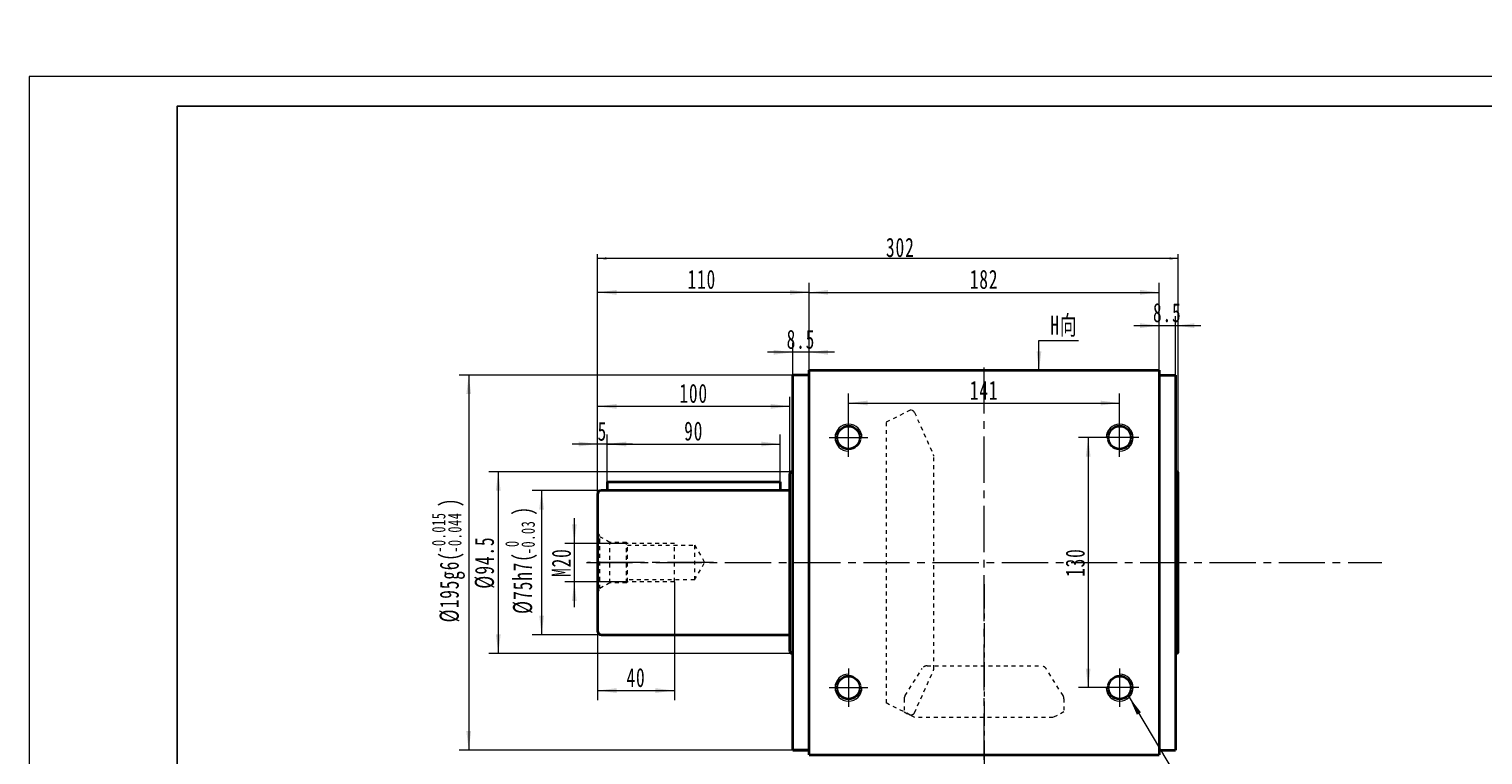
# Model space of a CAD drawing. Header units: millimetres. Extents: x 1957 to 3252, y -88 to 853.
# Tile 2 of 3: x 1957 to 2713, y 475 to 853. Entities that reach past the tile are written whole.
import ezdxf

# ---------------------------------------------------------------- set-up
doc = ezdxf.new("R2010")
doc.units = ezdxf.units.MM
doc.header["$LTSCALE"] = 2
for name, pattern in [('CENTER', [10.16, 6.35, -1.27, 1.27, -1.27]), ('点画线', [18, 12, -2, 2, -2]), ('虚线', [2, 1, -1])]:
    doc.linetypes.add(name, pattern=pattern)
doc.layers.get('0').update_dxf_attribs({"lineweight": 18})
for name, color, linetype, lineweight in [('3中心线层', 1, 'CENTER', 18), ('中心线层', 1, '点画线', 18), ('图框_外框线', 7, 'Continuous', 18), ('尺寸线层', 3, 'Continuous', 18), ('粗实线层', 7, 'Continuous', 35), ('虚线层', 6, '虚线', 18)]:
    doc.layers.add(name, color=color, linetype=linetype, lineweight=lineweight)
doc.styles.add('标准', font='txt', dxfattribs={"width": 0.667})
doc.dimstyles.new('a4-1-1.5', dxfattribs={"dimtxt": 4.5, "dimasz": 4.5, "dimexe": 2.25, "dimexo": 0, "dimgap": 0.75, "dimtad": 1, "dimdec": 3, "dimdsep": 46, "dimtxsty": '标准', "dimblk": '_CAXARROW', "dimcen": 0, "dimdle": 9, "dimazin": 2, "dimtfac": 0.707107, "dimtdec": 3, "dimtix": 1, "dimtmove": 2, "dimatfit": 3, "dimfxl": 0, "dimfrac": 2, "dimtolj": 1, "dimarcsym": 0})

# ---------------------------------------------------------------- blocks, each defined once
blk = doc.blocks.new('*X10')
at = {"layer": '尺寸线层', "linetype": 'Continuous'}
for points in [[(2382.85, 658.15), (2392.75, 659.39), (2392.75, 656.91)], [(2523.85, 658.15), (2513.95, 659.39), (2513.95, 656.91)]]:
    blk.add_hatch(color=0, dxfattribs=at).paths.add_polyline_path(points, flags=0)
at = {"layer": '尺寸线层', "color": 0, "linetype": 'Continuous'}
for p, q in [((2382.85, 650.17), (2382.85, 663.1)), ((2382.85, 658.15), (2523.85, 658.15)), ((2523.85, 650.17), (2523.85, 663.1))]:
    blk.add_line(p, q, dxfattribs=at)
at = {"layer": '尺寸线层', "color": 0, "insert": (2453.35, 664.77), "char_height": 9.9, "width": 27.0051, "attachment_point": 5, "line_spacing_factor": 1.15057, "style": '标准'}
blk.add_mtext('\\T1.1;141', dxfattribs=at)
blk = doc.blocks.new('_CAXARROW')
blk.add_hatch(color=0).paths.add_polyline_path([(0, 0), (-1, 0.125), (-1, -0.125)], flags=0)
blk = doc.blocks.new('*X11')
at = {"layer": '尺寸线层', "linetype": 'Continuous'}
for points in [[(2507.47, 640.17), (2508.7, 630.27), (2506.23, 630.27)], [(2507.47, 510.17), (2508.7, 520.07), (2506.23, 520.07)]]:
    blk.add_hatch(color=0, dxfattribs=at).paths.add_polyline_path(points, flags=0)
at = {"layer": '尺寸线层', "color": 0, "linetype": 'Continuous'}
for p, q in [((2513.85, 640.17), (2502.52, 640.17)), ((2507.47, 640.17), (2507.47, 510.17)), ((2513.85, 510.17), (2502.52, 510.17))]:
    blk.add_line(p, q, dxfattribs=at)
at = {"layer": '尺寸线层', "color": 0, "insert": (2500.76, 575.17), "char_height": 9.9, "width": 29.5115, "attachment_point": 5, "rotation": 90, "line_spacing_factor": 1.15057, "style": '标准'}
blk.add_mtext('\\T1.1;130', dxfattribs=at)
blk = doc.blocks.new('*X13')
at = {"layer": '尺寸线层', "color": 0, "char_height": 9.9, "attachment_point": 1, "rotation": 90, "line_spacing_factor": 1.15057, "style": '标准'}
for s, insert, width in [('\\T1.1;)', (2208.38, 599.64), 213.2903), ('\\T1.1;{\\H0.707107x;-0.03}', (2212.71, 579.53), 71.7195), ('\\T1.1;%%C75h7(', (2208.38, 548.51), 213.2903), ('\\T1.1;{\\H0.707107x;0}', (2204.35, 583.29), 71.7195)]:
    blk.add_mtext(s, dxfattribs=dict(at, insert=insert, width=width))
blk = doc.blocks.new('*X12')
at = {"layer": '尺寸线层', "linetype": 'Continuous'}
for points in [[(2223.26, 612.67), (2224.49, 602.77), (2222.02, 602.77)], [(2223.26, 537.67), (2224.49, 547.57), (2222.02, 547.57)]]:
    blk.add_hatch(color=0, dxfattribs=at).paths.add_polyline_path(points, flags=0)
at = {"layer": '尺寸线层', "color": 0, "linetype": 'Continuous'}
for p, q in [((2254.35, 612.67), (2218.31, 612.67)), ((2223.26, 612.67), (2223.26, 537.67)), ((2254.45, 537.67), (2218.31, 537.67))]:
    blk.add_line(p, q, dxfattribs=at)
at = {"layer": '尺寸线层', "color": 0}
blk.add_blockref('*X13', (0, 0), dxfattribs=at)
blk = doc.blocks.new('*X14')
at = {"layer": '尺寸线层', "linetype": 'Continuous'}
for points in [[(2200.71, 622.42), (2201.95, 612.52), (2199.47, 612.52)], [(2200.71, 527.92), (2201.95, 537.82), (2199.47, 537.82)]]:
    blk.add_hatch(color=0, dxfattribs=at).paths.add_polyline_path(points, flags=0)
at = {"layer": '尺寸线层', "color": 0, "linetype": 'Continuous'}
for p, q in [((2353.35, 622.42), (2195.76, 622.42)), ((2200.71, 622.42), (2200.71, 527.92)), ((2353.35, 527.92), (2195.76, 527.92))]:
    blk.add_line(p, q, dxfattribs=at)
at = {"layer": '尺寸线层', "color": 0, "insert": (2193.72, 575.17), "char_height": 9.9, "width": 52.0372, "attachment_point": 5, "rotation": 90, "line_spacing_factor": 1.15057, "style": '标准'}
blk.add_mtext('\\T1.1;%%C94.5', dxfattribs=at)
blk = doc.blocks.new('*X16')
at = {"layer": '尺寸线层', "color": 0, "char_height": 9.9, "attachment_point": 1, "rotation": 90, "line_spacing_factor": 1.15057, "style": '标准'}
for s, insert, width in [('\\T1.1;{\\H0.707107x;-0.015}', (2166.22, 580.29), 86.3291), ('\\T1.1;)', (2170.25, 604.04), 248.5608), ('\\T1.1;{\\H0.707107x;-0.044}', (2174.58, 580.29), 86.3291), ('\\T1.1;%%C195g6(', (2170.25, 544.1), 248.5608)]:
    blk.add_mtext(s, dxfattribs=dict(at, insert=insert, width=width))
blk = doc.blocks.new('*X15')
at = {"layer": '尺寸线层', "linetype": 'Continuous'}
for points in [[(2185.36, 672.67), (2186.6, 662.77), (2184.12, 662.77)], [(2185.36, 477.67), (2186.6, 487.57), (2184.12, 487.57)]]:
    blk.add_hatch(color=0, dxfattribs=at).paths.add_polyline_path(points, flags=0)
at = {"layer": '尺寸线层', "color": 0, "linetype": 'Continuous'}
for p, q in [((2353.85, 672.67), (2180.41, 672.67)), ((2185.36, 672.67), (2185.36, 477.67)), ((2353.85, 477.67), (2180.41, 477.67))]:
    blk.add_line(p, q, dxfattribs=at)
at = {"layer": '尺寸线层', "color": 0}
blk.add_blockref('*X16', (0, 0), dxfattribs=at)
blk = doc.blocks.new('*X17')
at = {"layer": '尺寸线层', "linetype": 'Continuous'}
for points in [[(2362.35, 715.7), (2372.25, 716.94), (2372.25, 714.47)], [(2544.35, 715.7), (2534.45, 716.94), (2534.45, 714.47)]]:
    blk.add_hatch(color=0, dxfattribs=at).paths.add_polyline_path(points, flags=0)
at = {"layer": '尺寸线层', "color": 0, "linetype": 'Continuous'}
for p, q in [((2362.35, 675.17), (2362.35, 720.65)), ((2544.35, 675.17), (2544.35, 720.65)), ((2362.35, 715.7), (2544.35, 715.7))]:
    blk.add_line(p, q, dxfattribs=at)
at = {"layer": '尺寸线层', "color": 0, "insert": (2453.35, 722.41), "char_height": 9.9, "width": 29.4209, "attachment_point": 5, "line_spacing_factor": 1.15057, "style": '标准'}
blk.add_mtext('\\T1.1;182', dxfattribs=at)
blk = doc.blocks.new('*X18')
at = {"layer": '尺寸线层', "linetype": 'Continuous'}
for points in [[(2252.35, 733.34), (2256.85, 732.77), (2256.85, 733.9)], [(2554.35, 733.34), (2549.85, 732.77), (2549.85, 733.9)]]:
    blk.add_hatch(color=0, dxfattribs=at).paths.add_polyline_path(points, flags=0)
at = {"layer": '尺寸线层', "color": 0, "linetype": 'Continuous'}
for p, q in [((2252.35, 610.67), (2252.35, 735.59)), ((2554.35, 621.42), (2554.35, 735.59)), ((2554.35, 733.34), (2252.35, 733.34))]:
    blk.add_line(p, q, dxfattribs=at)
at = {"layer": '尺寸线层', "color": 0, "insert": (2409.79, 739), "char_height": 10, "width": 28.0585, "attachment_point": 5, "line_spacing_factor": 1.15057, "style": '标准'}
blk.add_mtext('\\T1.1;302', dxfattribs=at)
blk = doc.blocks.new('*X19')
at = {"layer": '尺寸线层', "linetype": 'Continuous'}
for points in [[(2252.35, 715.7), (2262.25, 714.47), (2262.25, 716.94)], [(2362.35, 715.7), (2352.45, 714.47), (2352.45, 716.94)]]:
    blk.add_hatch(color=0, dxfattribs=at).paths.add_polyline_path(points, flags=0)
at = {"layer": '尺寸线层', "color": 0, "linetype": 'Continuous'}
for p, q in [((2252.35, 610.68), (2252.35, 720.65)), ((2362.35, 675.17), (2362.35, 720.65)), ((2362.35, 715.7), (2252.35, 715.7))]:
    blk.add_line(p, q, dxfattribs=at)
at = {"layer": '尺寸线层', "color": 0, "insert": (2306.57, 722.41), "char_height": 9.9, "width": 29.5115, "attachment_point": 5, "line_spacing_factor": 1.15057, "style": '标准'}
blk.add_mtext('\\T1.1;110', dxfattribs=at)
blk = doc.blocks.new('*X20')
at = {"layer": '尺寸线层', "linetype": 'Continuous'}
for points in [[(2353.85, 684.53), (2343.95, 683.3), (2343.95, 685.77)], [(2362.35, 684.53), (2372.25, 683.3), (2372.25, 685.77)]]:
    blk.add_hatch(color=0, dxfattribs=at).paths.add_polyline_path(points, flags=0)
at = {"layer": '尺寸线层', "color": 0, "linetype": 'Continuous'}
for p, q in [((2353.85, 672.67), (2353.85, 689.48)), ((2362.35, 675.17), (2362.35, 689.48)), ((2375.55, 684.53), (2340.65, 684.53))]:
    blk.add_line(p, q, dxfattribs=at)
at = {"layer": '尺寸线层', "color": 0, "insert": (2358.1, 691.24), "char_height": 9.9, "width": 25.7871, "attachment_point": 5, "line_spacing_factor": 1.15057, "style": '标准'}
blk.add_mtext('\\T1.1;8.5', dxfattribs=at)
blk = doc.blocks.new('*X21')
at = {"layer": '尺寸线层', "linetype": 'Continuous'}
blk.add_hatch(color=0, dxfattribs=at).paths.add_polyline_path([(-48.59, 72.53), (-42.47, 64.65), (-44.6, 63.39)], flags=0)
at = {"layer": '尺寸线层', "color": 0, "linetype": 'Continuous'}
blk.add_line((-48.59, 72.53), (-5.5, 0), dxfattribs=at)
at = {"layer": '尺寸线层', "color": 0}
for p, q in [((0, 21.63), (87.95, 21.63)), ((0, 0), (0, 21.63)), ((-5.5, 0), (0, 0)), ((0, 0), (87.95, 0))]:
    blk.add_line(p, q, dxfattribs=at)
at = {"layer": '尺寸线层', "color": 0, "insert": (4.95, 1.98), "char_height": 9.9, "width": 166.0005, "attachment_point": 7, "line_spacing_factor": 1.15057, "style": '标准'}
blk.add_mtext('\\T1.1;4-M14x20\\P反面，H向孔位一致', dxfattribs=at)
blk = doc.blocks.new('*X22')
at = {"layer": '尺寸线层', "linetype": 'Continuous'}
blk.add_hatch(color=0, dxfattribs=at).paths.add_polyline_path([(-1.02, -15.43), (-2.26, -5.53), (0.22, -5.53)], flags=0)
at = {"layer": '尺寸线层', "color": 0, "linetype": 'Continuous'}
blk.add_line((-1.02, -15.43), (-1.02, 0), dxfattribs=at)
at = {"layer": '尺寸线层', "color": 0}
for p, q in [((-1.02, 0), (0, 0)), ((0, 0), (19.53, 0)), ((0, 0), (0, 0))]:
    blk.add_line(p, q, dxfattribs=at)
at = {"layer": '尺寸线层', "color": 0, "insert": (4.95, 1.98), "char_height": 9.9, "width": 29.1602, "attachment_point": 7, "line_spacing_factor": 1.15057, "style": '标准'}
blk.add_mtext('\\T1.1;H向', dxfattribs=at)
blk = doc.blocks.new('*X27')
at = {"layer": '尺寸线层', "linetype": 'Continuous'}
for points in [[(2544.35, 698.39), (2534.45, 699.63), (2534.45, 697.16)], [(2552.85, 698.39), (2562.75, 699.63), (2562.75, 697.16)]]:
    blk.add_hatch(color=0, dxfattribs=at).paths.add_polyline_path(points, flags=0)
at = {"layer": '尺寸线层', "color": 0, "linetype": 'Continuous'}
for p, q in [((2544.35, 675.17), (2544.35, 703.34)), ((2552.85, 672.67), (2552.85, 703.34)), ((2531.15, 698.39), (2566.05, 698.39))]:
    blk.add_line(p, q, dxfattribs=at)
at = {"layer": '尺寸线层', "color": 0, "insert": (2548.6, 705.1), "char_height": 9.9, "width": 25.7871, "attachment_point": 5, "line_spacing_factor": 1.15057, "style": '标准'}
blk.add_mtext('\\T1.1;8.5', dxfattribs=at)
blk = doc.blocks.new('*X28')
at = {"layer": '尺寸线层', "linetype": 'Continuous'}
for points in [[(2252.35, 636.83), (2242.45, 635.59), (2242.45, 638.07)], [(2257.35, 636.83), (2267.25, 635.59), (2267.25, 638.07)]]:
    blk.add_hatch(color=0, dxfattribs=at).paths.add_polyline_path(points, flags=0)
at = {"layer": '尺寸线层', "color": 0, "linetype": 'Continuous'}
for p, q in [((2270.55, 636.83), (2239.15, 636.83)), ((2252.35, 610.67), (2252.35, 641.78)), ((2257.35, 617.17), (2257.35, 641.78))]:
    blk.add_line(p, q, dxfattribs=at)
at = {"layer": '尺寸线层', "color": 0, "insert": (2254.85, 643.45), "char_height": 9.9, "width": 19.8, "attachment_point": 5, "line_spacing_factor": 1.15057, "style": '标准'}
blk.add_mtext('\\T1.1;5', dxfattribs=at)
blk = doc.blocks.new('*X29')
at = {"layer": '尺寸线层', "linetype": 'Continuous'}
for points in [[(2257.35, 636.83), (2267.25, 638.07), (2267.25, 635.59)], [(2347.35, 636.83), (2337.45, 638.07), (2337.45, 635.59)]]:
    blk.add_hatch(color=0, dxfattribs=at).paths.add_polyline_path(points, flags=0)
at = {"layer": '尺寸线层', "color": 0, "linetype": 'Continuous'}
for p, q in [((2257.35, 617.17), (2257.35, 641.78)), ((2257.35, 636.83), (2347.35, 636.83)), ((2347.35, 617.17), (2347.35, 641.78))]:
    blk.add_line(p, q, dxfattribs=at)
at = {"layer": '尺寸线层', "color": 0, "insert": (2302.35, 643.53), "char_height": 9.9, "width": 19.8, "attachment_point": 5, "line_spacing_factor": 1.15057, "style": '标准'}
blk.add_mtext('\\T1.1;90', dxfattribs=at)
blk = doc.blocks.new('*X30')
at = {"layer": '尺寸线层', "linetype": 'Continuous'}
for points in [[(2252.35, 656.42), (2262.25, 655.19), (2262.25, 657.66)], [(2352.35, 656.42), (2342.45, 655.19), (2342.45, 657.66)]]:
    blk.add_hatch(color=0, dxfattribs=at).paths.add_polyline_path(points, flags=0)
at = {"layer": '尺寸线层', "color": 0, "linetype": 'Continuous'}
for p, q in [((2252.35, 610.67), (2252.35, 661.37)), ((2352.35, 621.42), (2352.35, 661.37)), ((2352.35, 656.42), (2252.35, 656.42))]:
    blk.add_line(p, q, dxfattribs=at)
at = {"layer": '尺寸线层', "color": 0, "insert": (2302.35, 663.13), "char_height": 9.9, "width": 29.5115, "attachment_point": 5, "line_spacing_factor": 1.15057, "style": '标准'}
blk.add_mtext('\\T1.1;100', dxfattribs=at)
blk = doc.blocks.new('2344fdffg')
at = {"layer": '中心线层', "linetype": '点画线', "lineweight": 18}
blk.add_line((60.33, 0), (-5.25, 0), dxfattribs=at)
at = {"layer": '虚线层'}
for p, q in [((0, -15.65), (0, 15.65)), ((0, 15.65), (1.26, 13.47)), ((6.4, 10.5), (1.26, 13.47)), ((1.26, -13.47), (1.26, 13.47)), ((15, 10.5), (6.4, 10.5)), ((6.4, -10.5), (6.4, 10.5)), ((15.5, 10), (15, 10.5)), ((15, -10.5), (15, 10.5)), ((40, 10), (15.5, 10)), ((15.5, -10), (15.5, 10)), ((15.5, 9), (50.5, 9)), ((40, -10), (40, 10)), ((50.5, 9), (50.5, -9)), ((50.5, 9), (55.7, 0)), ((50.5, -9), (55.7, 0)), ((0, -15.65), (1.26, -13.47)), ((6.4, -10.5), (1.26, -13.47)), ((15, -10.5), (6.4, -10.5)), ((15.5, -10), (15, -10.5)), ((50.5, -9), (15.5, -9)), ((40, -10), (15.5, -10))]:
    blk.add_line(p, q, dxfattribs=at)
blk = doc.blocks.new('*X32')
at = {"layer": '尺寸线层', "linetype": 'Continuous'}
for points in [[(2240.27, 585.17), (2241.51, 595.07), (2239.03, 595.07)], [(2240.27, 565.17), (2241.51, 555.27), (2239.03, 555.27)]]:
    blk.add_hatch(color=0, dxfattribs=at).paths.add_polyline_path(points, flags=0)
at = {"layer": '尺寸线层', "color": 0, "linetype": 'Continuous'}
for p, q in [((2240.27, 598.37), (2240.27, 551.97)), ((2267.85, 585.17), (2235.32, 585.17)), ((2267.85, 565.17), (2235.32, 565.17))]:
    blk.add_line(p, q, dxfattribs=at)
at = {"layer": '尺寸线层', "color": 0, "insert": (2233.57, 575.17), "char_height": 9.9, "width": 35.2592, "attachment_point": 5, "rotation": 90, "line_spacing_factor": 1.15057, "style": '标准'}
blk.add_mtext('\\T1.1;M20', dxfattribs=at)
blk = doc.blocks.new('*X33')
at = {"layer": '尺寸线层', "linetype": 'Continuous'}
for points in [[(2252.35, 508.64), (2262.25, 509.88), (2262.25, 507.41)], [(2292.35, 508.64), (2282.45, 509.88), (2282.45, 507.41)]]:
    blk.add_hatch(color=0, dxfattribs=at).paths.add_polyline_path(points, flags=0)
at = {"layer": '尺寸线层', "color": 0, "linetype": 'Continuous'}
for p, q in [((2292.35, 565.17), (2292.35, 503.69)), ((2252.35, 539.67), (2252.35, 503.69)), ((2252.35, 508.64), (2292.35, 508.64))]:
    blk.add_line(p, q, dxfattribs=at)
at = {"layer": '尺寸线层', "color": 0, "insert": (2272.35, 515.35), "char_height": 9.9, "width": 20.2115, "attachment_point": 5, "line_spacing_factor": 1.15057, "style": '标准'}
blk.add_mtext('\\T1.1;40', dxfattribs=at)

msp = doc.modelspace()

# ---------------------------------------------------------------- linework, layer by layer
at = {"layer": '3中心线层'}
msp.add_line((2453.3468, 563.9761), (2453.3468, 262.3062), dxfattribs=at)
at = {"layer": '中心线层'}
for p, q in [((2453.3468, 220.6729), (2453.3468, 678.175)), ((2382.8468, 630.175), (2382.8468, 650.175)), ((2523.8468, 630.175), (2523.8468, 650.175)), ((2372.8468, 640.175), (2392.8468, 640.175)), ((2533.8468, 640.175), (2513.8468, 640.175)), ((2246.5968, 575.175), (2660.0968, 575.175)), ((2382.8468, 520.175), (2382.8468, 500.175)), ((2523.8468, 520.175), (2523.8468, 500.175)), ((2372.8468, 510.175), (2392.8468, 510.175)), ((2533.8468, 510.175), (2513.8468, 510.175))]:
    msp.add_line(p, q, dxfattribs=at)
at = {"layer": '图框_外框线', "color": 3}
msp.add_lwpolyline([(1956.7332, -87.9138), (3251.9073, -87.9138), (3251.9073, 827.9593), (1956.7332, 827.9593)], close=True, dxfattribs=at)
at = {"layer": '图框_外框线', "color": 3, "lineweight": 25}
msp.add_lwpolyline([(2033.8269, -72.4951), (3236.4886, -72.4951), (3236.4886, 812.5406), (2033.8269, 812.5406)], close=True, dxfattribs=at)
at = {"layer": '粗实线层'}
for p, q in [((2362.3468, 675.175), (2544.3468, 675.175)), ((2362.3468, 475.175), (2362.3468, 675.175)), ((2544.3468, 675.175), (2544.3468, 475.175)), ((2353.8468, 477.675), (2353.8468, 672.675)), ((2362.3468, 672.675), (2353.8468, 672.675)), ((2544.3468, 672.675), (2552.8468, 672.675)), ((2552.8468, 672.675), (2552.8468, 477.675)), ((2352.3468, 528.925), (2352.3468, 621.425)), ((2354.3468, 622.425), (2353.3468, 622.425)), ((2552.8468, 622.425), (2553.3468, 622.425)), ((2554.3468, 528.925), (2554.3468, 621.425)), ((2352.3468, 612.675), (2254.3468, 612.675)), ((2257.3468, 617.175), (2257.3468, 612.675)), ((2257.3468, 617.175), (2347.3468, 617.175)), ((2347.3468, 617.175), (2347.3468, 612.675)), ((2252.3468, 610.675), (2252.3468, 539.675)), ((2254.3468, 537.675), (2352.3468, 537.675)), ((2354.3468, 527.925), (2353.3468, 527.925)), ((2552.8468, 527.925), (2553.3468, 527.925)), ((2353.8468, 477.675), (2362.3468, 477.675)), ((2362.3468, 477.675), (2353.8468, 477.675)), ((2544.3468, 477.675), (2552.8468, 477.675)), ((2362.3468, 475.175), (2544.3468, 475.175))]:
    msp.add_line(p, q, dxfattribs=at)
for centre in [(2382.8468, 640.175), (2523.8468, 640.175), (2382.8468, 510.175), (2523.8468, 510.175)]:
    msp.add_circle(centre, 6, dxfattribs=at)
at = {"layer": '粗实线层', "lineweight": 18}
for centre, start, end in [((2382.8468, 640.175), 0, 270), ((2523.8468, 640.175), 270, 180), ((2382.8468, 510.175), 90, 0), ((2523.8468, 510.175), 180, 90)]:
    msp.add_arc(centre, 7, start, end, dxfattribs=at)
at = {"layer": '粗实线层'}
for centre, radius, start, end in [((2353.3468, 621.425), 1, 90.0000004, 180.0000004), ((2553.3468, 621.425), 1, 0, 90), ((2254.3468, 610.675), 2, 90, 180), ((2254.3468, 539.675), 2, 180, 270), ((2353.3468, 528.925), 1, 180, 270), ((2553.3468, 528.925), 1, 270.0000003, 0.0000003)]:
    msp.add_arc(centre, radius, start, end, dxfattribs=at)
at = {"layer": '虚线层'}
for p, q in [((2414.969, 654.425), (2402.3468, 648.1134)), ((2415.3114, 654.425), (2414.969, 654.425)), ((2417.135, 653.2464), (2427.0104, 631.3239)), ((2402.3468, 648.1134), (2402.3468, 502.2365)), ((2427.1868, 519.8475), (2427.1868, 630.5024)), ((2412.2601, 506.0024), (2421.146, 520.0765)), ((2417.135, 497.1035), (2427.0104, 519.026)), ((2423.6827, 521.475), (2483.011, 521.475)), ((2494.4335, 506.0024), (2485.5477, 520.0765)), ((2414.969, 495.925), (2402.3468, 502.2365)), ((2411.7968, 504.4008), (2411.7968, 497.5181)), ((2494.8968, 504.4008), (2494.8968, 497.5181)), ((2411.7968, 497.5181), (2417.4827, 494.675)), ((2415.3114, 495.925), (2414.969, 495.925)), ((2489.211, 494.675), (2417.4827, 494.675)), ((2494.8968, 497.5181), (2489.211, 494.675))]:
    msp.add_line(p, q, dxfattribs=at)
for centre, radius, start, end in [((2415.3114, 652.425), 2, 24.25, 90), ((2425.1868, 630.5024), 2, 0, 24.25), ((2423.6827, 518.475), 3, 90, 147.7333333), ((2425.1868, 519.8475), 2, 335.75, 0), ((2483.011, 518.475), 3, 32.2666667, 90), ((2414.7968, 504.4008), 3, 147.7333333, 180), ((2491.8968, 504.4008), 3, 360, 32.2666667), ((2415.3114, 497.925), 2, 270, 335.75)]:
    msp.add_arc(centre, radius, start, end, dxfattribs=at)

# ---------------------------------------------------------------- block references
at = {"layer": '尺寸线层'}
for name, p in [('*X22', (2482.918, 690.6088)), ('*X21', (2577.386, 432.6951))]:
    msp.add_blockref(name, p, dxfattribs=at)
at = {"layer": '粗实线层'}
msp.add_blockref('2344fdffg', (2252.3468, 575.175), dxfattribs=at)

# ---------------------------------------------------------------- dimensions: what is measured, and where the dimension line sits
at = {"layer": '尺寸线层'}
for base, p1, p2, text, picture, middle in [((2185.3595, 477.675), (2353.8468, 672.675), (2353.8468, 477.675), '\\A1;%%C195g6({\\H0.707107x;\\S-0.015^ -0.044;})', '*X15', (2174.188, 575.175)), ((2223.2575, 537.675), (2254.3468, 612.675), (2254.4488, 537.675), '\\A1;%%C75h7({\\H0.707107x;\\S 0^ -0.03;})', '*X12', (2212.086, 575.175))]:
    dim = msp.add_linear_dim(base=base, p1=p1, p2=p2, angle=270, text=text, dimstyle='a4-1-1.5', override={"dimpost": '%%C<>', "dimsah": 1, "dimtfill": 1, "dimtzin": 0}, dxfattribs=at)
    dim.commit()
    dim.dimension.update_dxf_attribs({"geometry": picture, "text_midpoint": middle, "dimtype": 160})
for base, p1, p2, override, picture, middle in [((2252.3468, 733.3353), (2554.3468, 621.425), (2252.3468, 610.675), {"dimtxt": 10, "dimsah": 1, "dimtfill": 1, "dimtzin": 0}, '*X18', (2409.7894, 739.0019)), ((2252.3468, 715.7038), (2362.3468, 675.175), (2252.3468, 610.6772), {"dimsah": 1, "dimtfill": 1, "dimtzin": 0}, '*X19', (2306.5749, 722.4056)), ((2544.3468, 715.7038), (2362.3468, 675.175), (2544.3468, 675.175), {"dimsah": 1, "dimtfill": 1, "dimtzin": 0}, '*X17', (2453.3468, 722.4056)), ((2552.8468, 698.3933), (2544.3468, 675.175), (2552.8468, 672.675), {"dimsah": 1, "dimtfill": 1, "dimtzin": 0}, '*X27', (2548.5968, 705.0952)), ((2353.8468, 684.5333), (2362.3468, 675.175), (2353.8468, 672.675), {"dimsah": 1, "dimtfill": 1, "dimtzin": 0}, '*X20', (2358.0968, 691.2351)), ((2252.3468, 656.4248), (2352.3468, 621.425), (2252.3468, 610.675), {"dimsah": 1, "dimtfill": 1, "dimtzin": 0}, '*X30', (2302.3468, 663.1266)), ((2523.8468, 658.1477), (2382.8468, 650.175), (2523.8468, 650.175), {"dimsah": 1, "dimtfill": 1, "dimtzin": 0}, '*X10', (2453.3468, 664.7666)), ((2252.3468, 636.8303), (2257.3468, 617.175), (2252.3468, 610.675), {"dimsah": 1, "dimtfill": 1, "dimtzin": 0}, '*X28', (2254.8468, 643.4492)), ((2292.3468, 508.6435), (2252.3468, 539.675), (2292.3468, 565.175), {"dimsah": 1, "dimtfill": 1, "dimtzin": 0}, '*X33', (2272.3468, 515.3454))]:
    dim = msp.add_linear_dim(base=base, p1=p1, p2=p2, dimstyle='a4-1-1.5', override=override, dxfattribs=at)
    dim.commit()
    dim.dimension.update_dxf_attribs({"geometry": picture, "text_midpoint": middle, "dimtype": 160})
for base, p1, p2, angle, override, picture, middle in [((2347.3468, 636.8303), (2257.3468, 617.175), (2347.3468, 617.175), 0, {"dimsah": 1, "dimtfill": 1, "dimtzin": 0}, '*X29', (2302.3468, 643.5322)), ((2507.4663, 510.175), (2513.8468, 640.175), (2513.8468, 510.175), 270, {"dimsah": 1, "dimtfill": 1, "dimtzin": 0}, '*X11', (2500.7645, 575.175)), ((2200.709, 527.925), (2353.3468, 622.425), (2353.3468, 527.925), 270, {"dimpost": '%%C<>', "dimsah": 1, "dimtfill": 1, "dimtzin": 0}, '*X14', (2193.7242, 575.175)), ((2240.2704, 565.175), (2267.8468, 585.175), (2267.8468, 565.175), 270, {"dimpost": 'M<>', "dimsah": 1, "dimtfill": 1, "dimtzin": 0}, '*X32', (2233.5685, 575.175))]:
    dim = msp.add_linear_dim(base=base, p1=p1, p2=p2, angle=angle, dimstyle='a4-1-1.5', override=override, dxfattribs=at)
    dim.commit()
    dim.dimension.update_dxf_attribs({"geometry": picture, "text_midpoint": middle, "dimtype": 160})

doc.saveas('drawing.dxf')
